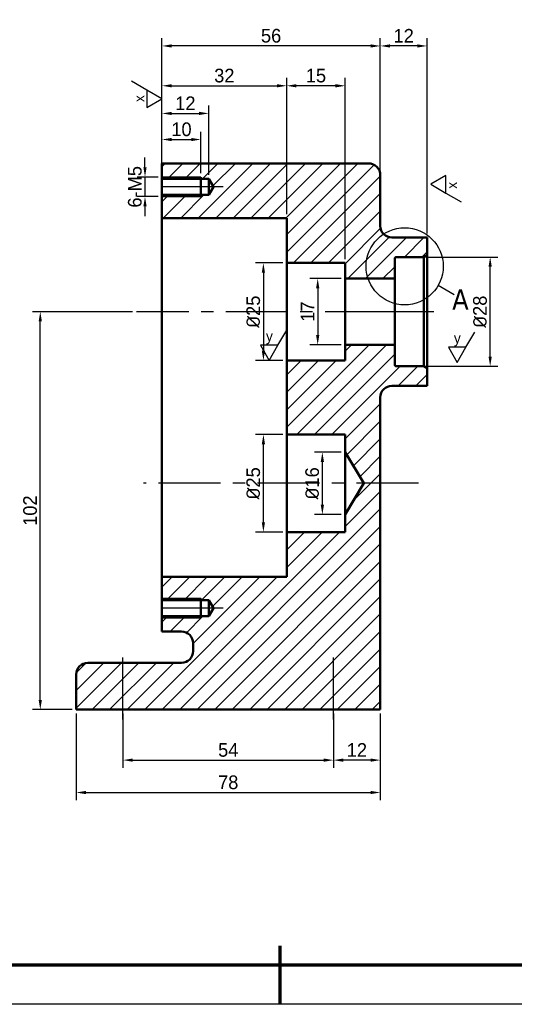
# Model space of a CAD drawing. Header units: millimetres. Extents: x 0 to 420, y 0 to 404.
# Tile 1 of 2: x 147 to 273, y 0 to 252. Entities that reach past the tile are written whole.
import ezdxf

# ---------------------------------------------------------------- set-up
doc = ezdxf.new("R2010")
doc.units = ezdxf.units.MM
doc.header["$LTSCALE"] = 0.5
doc.linetypes.add('CENTER', pattern=[50.800000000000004, 31.75, -6.35, 6.35, -6.35])
for name, color, linetype, lineweight in [('문자', 2, 'Continuous', 35), ('외형', 3, 'Continuous', 50), ('윤곽', 5, 'Continuous', 70)]:
    doc.layers.add(name, color=color, linetype=linetype, lineweight=lineweight)
doc.layers.add('중심', color=1, linetype='CENTER')
doc.layers.add('치수', color=1, linetype='Continuous')
doc.styles.add('레이블 텍스트 (ISO)', font='tahoma.ttf')
doc.dimstyles.new('치수', dxfattribs={"dimtxt": 3.5, "dimasz": 2.5, "dimexe": 2, "dimexo": 1, "dimgap": 0.8, "dimtad": 1, "dimdsep": 46, "dimtxsty": 'Standard', "dimcen": 2.5, "dimclrd": 256, "dimclre": 256, "dimclrt": 2, "dimadec": 0, "dimazin": 2, "dimtfac": 1, "dimtix": 1, "dimtmove": 0, "dimatfit": 3, "dimfxl": 1, "dimlwe": -1, "dimarcsym": 0})

# ---------------------------------------------------------------- blocks, each defined once
blk = doc.blocks.new('*D16')
at = {"layer": 'Defpoints', "color": 0, "transparency": 16777216}
for p in [(38.73572203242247, 75.54339977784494), (158.7357220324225, 75.54339977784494), (158.7357220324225, 50.14903973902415)]:
    blk.add_point(p, dxfattribs=at)
at = {"layer": '치수', "transparency": 16777216}
blk.add_line((38.73572203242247, 74.54339977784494), (38.73572203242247, 48.14903973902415), dxfattribs=at)
at = {"layer": '치수', "lineweight": -2, "transparency": 16777216}
blk.add_line((41.23572203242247, 50.14903973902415), (101.7696668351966, 50.14903973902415), dxfattribs=at)
at = {"layer": '치수', "transparency": 16777216}
blk.add_solid([(41.23572203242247, 50.56570640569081), (41.23572203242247, 49.73237307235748), (38.73572203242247, 50.14903973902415)], dxfattribs=at)
at = {"layer": '치수', "color": 2, "transparency": 16777216, "insert": (97.33917415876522, 52.74797449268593), "char_height": 3.5, "attachment_point": 5}
blk.add_mtext('120', dxfattribs=at)
blk = doc.blocks.new('*D17')
at = {"layer": 'Defpoints', "color": 0, "transparency": 16777216}
for p in [(173.0361576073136, 75.54339977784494), (227.0361576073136, 75.54339977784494), (227.0361576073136, 62.59212822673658)]:
    blk.add_point(p, dxfattribs=at)
at = {"layer": '치수', "transparency": 16777216}
for p, q in [((173.0361576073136, 74.54339977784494), (173.0361576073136, 60.59212822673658)), ((227.0361576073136, 74.54339977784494), (227.0361576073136, 60.59212822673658))]:
    blk.add_line(p, q, dxfattribs=at)
at = {"layer": '치수', "lineweight": -2, "transparency": 16777216}
blk.add_line((175.5361576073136, 62.59212822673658), (224.5361576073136, 62.59212822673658), dxfattribs=at)
at = {"layer": '치수', "transparency": 16777216}
for points in [[(175.5361576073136, 63.00879489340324), (175.5361576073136, 62.17546156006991), (173.0361576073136, 62.59212822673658)], [(224.5361576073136, 63.00879489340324), (224.5361576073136, 62.17546156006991), (227.0361576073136, 62.59212822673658)]]:
    blk.add_solid(points, dxfattribs=at)
at = {"layer": '치수', "color": 2, "transparency": 16777216, "insert": (200.0361576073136, 65.18873275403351), "char_height": 3.5, "attachment_point": 5}
blk.add_mtext('54', dxfattribs=at)
blk = doc.blocks.new('*D18')
at = {"layer": 'Defpoints', "color": 0, "transparency": 16777216}
for p in [(227.0361576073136, 75.54339977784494), (239.0361576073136, 75.54339977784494), (227.0361576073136, 62.59212822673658)]:
    blk.add_point(p, dxfattribs=at)
at = {"layer": '치수', "transparency": 16777216}
for p, q in [((227.0361576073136, 74.54339977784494), (227.0361576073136, 60.59212822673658)), ((239.0361576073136, 74.54339977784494), (239.0361576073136, 60.59212822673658))]:
    blk.add_line(p, q, dxfattribs=at)
at = {"layer": '치수', "lineweight": -2, "transparency": 16777216}
blk.add_line((236.5361576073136, 62.59212822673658), (229.5361576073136, 62.59212822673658), dxfattribs=at)
at = {"layer": '치수', "transparency": 16777216}
for points in [[(229.5361576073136, 63.00879489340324), (229.5361576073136, 62.17546156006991), (227.0361576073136, 62.59212822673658)], [(236.5361576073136, 63.00879489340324), (236.5361576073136, 62.17546156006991), (239.0361576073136, 62.59212822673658)]]:
    blk.add_solid(points, dxfattribs=at)
at = {"layer": '치수', "color": 2, "transparency": 16777216, "insert": (233.0361576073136, 65.19106298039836), "char_height": 3.5, "attachment_point": 5}
blk.add_mtext('12', dxfattribs=at)
blk = doc.blocks.new('*D19')
at = {"layer": 'Defpoints', "color": 0, "transparency": 16777216}
for p in [(161.0361576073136, 75.54339977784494), (239.0361576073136, 75.54339977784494), (239.0361576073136, 54.28800138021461)]:
    blk.add_point(p, dxfattribs=at)
at = {"layer": '치수', "transparency": 16777216}
for p, q in [((161.0361576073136, 74.54339977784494), (161.0361576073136, 52.28800138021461)), ((239.0361576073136, 74.54339977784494), (239.0361576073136, 52.28800138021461))]:
    blk.add_line(p, q, dxfattribs=at)
at = {"layer": '치수', "lineweight": -2, "transparency": 16777216}
blk.add_line((163.5361576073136, 54.28800138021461), (236.5361576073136, 54.28800138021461), dxfattribs=at)
at = {"layer": '치수', "transparency": 16777216}
for points in [[(163.5361576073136, 54.70466804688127), (163.5361576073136, 53.87133471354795), (161.0361576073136, 54.28800138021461)], [(236.5361576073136, 54.70466804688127), (236.5361576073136, 53.87133471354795), (239.0361576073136, 54.28800138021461)]]:
    blk.add_solid(points, dxfattribs=at)
at = {"layer": '치수', "color": 2, "transparency": 16777216, "insert": (200.0361576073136, 56.88460590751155), "char_height": 3.5, "attachment_point": 5}
blk.add_mtext('78', dxfattribs=at)
blk = doc.blocks.new('*D27')
at = {"layer": 'Defpoints', "color": 0, "transparency": 16777216}
for p in [(239.0361576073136, 245.6600618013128), (239.0361576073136, 212.5433997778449), (251.0361576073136, 196.543399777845)]:
    blk.add_point(p, dxfattribs=at)
at = {"layer": '치수', "transparency": 16777216}
for p, q in [((239.0361576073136, 213.5433997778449), (239.0361576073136, 247.6600618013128)), ((251.0361576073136, 197.543399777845), (251.0361576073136, 247.6600618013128))]:
    blk.add_line(p, q, dxfattribs=at)
at = {"layer": '치수', "lineweight": -2, "transparency": 16777216}
blk.add_line((248.5361576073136, 245.6600618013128), (241.5361576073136, 245.6600618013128), dxfattribs=at)
at = {"layer": '치수', "transparency": 16777216}
for points in [[(241.5361576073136, 246.0767284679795), (241.5361576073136, 245.2433951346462), (239.0361576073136, 245.6600618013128)], [(248.5361576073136, 246.0767284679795), (248.5361576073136, 245.2433951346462), (251.0361576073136, 245.6600618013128)]]:
    blk.add_solid(points, dxfattribs=at)
at = {"layer": '치수', "color": 2, "transparency": 16777216, "insert": (245.0361576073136, 248.2589965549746), "char_height": 3.5, "attachment_point": 5}
blk.add_mtext('12', dxfattribs=at)
blk = doc.blocks.new('*D28')
at = {"layer": 'Defpoints', "color": 0, "transparency": 16777216}
for p in [(183.0361576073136, 245.6600618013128), (183.0361576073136, 215.5433997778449), (239.0361576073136, 212.5433997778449)]:
    blk.add_point(p, dxfattribs=at)
at = {"layer": '치수', "transparency": 16777216}
for p, q in [((183.0361576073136, 216.5433997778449), (183.0361576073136, 247.6600618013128)), ((239.0361576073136, 213.5433997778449), (239.0361576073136, 247.6600618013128))]:
    blk.add_line(p, q, dxfattribs=at)
at = {"layer": '치수', "lineweight": -2, "transparency": 16777216}
blk.add_line((236.5361576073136, 245.6600618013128), (185.5361576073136, 245.6600618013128), dxfattribs=at)
at = {"layer": '치수', "transparency": 16777216}
for points in [[(185.5361576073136, 246.0767284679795), (185.5361576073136, 245.2433951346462), (183.0361576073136, 245.6600618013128)], [(236.5361576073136, 246.0767284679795), (236.5361576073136, 245.2433951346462), (239.0361576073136, 245.6600618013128)]]:
    blk.add_solid(points, dxfattribs=at)
at = {"layer": '치수', "color": 2, "transparency": 16777216, "insert": (211.0361576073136, 248.2543361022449), "char_height": 3.5, "attachment_point": 5}
blk.add_mtext('56', dxfattribs=at)
blk = doc.blocks.new('*D29')
at = {"layer": 'Defpoints', "color": 0, "transparency": 16777216}
for p in [(193.0361576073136, 221.6709989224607), (193.0361576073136, 212.043399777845), (183.0361576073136, 211.6103997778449)]:
    blk.add_point(p, dxfattribs=at)
at = {"layer": '치수', "transparency": 16777216}
for p, q in [((183.0361576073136, 212.6103997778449), (183.0361576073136, 223.6709989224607)), ((193.0361576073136, 213.043399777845), (193.0361576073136, 223.6709989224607))]:
    blk.add_line(p, q, dxfattribs=at)
at = {"layer": '치수', "lineweight": -2, "transparency": 16777216}
blk.add_line((185.5361576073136, 221.6709989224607), (190.5361576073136, 221.6709989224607), dxfattribs=at)
at = {"layer": '치수', "transparency": 16777216}
for points in [[(185.5361576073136, 222.0876655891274), (185.5361576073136, 221.2543322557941), (183.0361576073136, 221.6709989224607)], [(190.5361576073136, 222.0876655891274), (190.5361576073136, 221.2543322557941), (193.0361576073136, 221.6709989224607)]]:
    blk.add_solid(points, dxfattribs=at)
at = {"layer": '치수', "color": 2, "transparency": 16777216, "insert": (188.0361576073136, 224.2699336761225), "char_height": 3.5, "attachment_point": 5}
blk.add_mtext('10', dxfattribs=at)
blk = doc.blocks.new('*D30')
at = {"layer": 'Defpoints', "color": 0, "transparency": 16777216}
for p in [(195.0361576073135, 228.3591939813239), (183.0361576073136, 211.6103997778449), (195.0361576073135, 211.6103997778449)]:
    blk.add_point(p, dxfattribs=at)
at = {"layer": '치수', "transparency": 16777216}
for p, q in [((183.0361576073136, 212.6103997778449), (183.0361576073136, 230.3591939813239)), ((195.0361576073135, 212.6103997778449), (195.0361576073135, 230.3591939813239))]:
    blk.add_line(p, q, dxfattribs=at)
at = {"layer": '치수', "lineweight": -2, "transparency": 16777216}
blk.add_line((185.5361576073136, 228.3591939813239), (192.5361576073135, 228.3591939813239), dxfattribs=at)
at = {"layer": '치수', "transparency": 16777216}
for points in [[(185.5361576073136, 228.7758606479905), (185.5361576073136, 227.9425273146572), (183.0361576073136, 228.3591939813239)], [(192.5361576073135, 228.7758606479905), (192.5361576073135, 227.9425273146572), (195.0361576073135, 228.3591939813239)]]:
    blk.add_solid(points, dxfattribs=at)
at = {"layer": '치수', "color": 2, "transparency": 16777216, "insert": (189.0361576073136, 230.9581287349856), "char_height": 3.5, "attachment_point": 5}
blk.add_mtext('12', dxfattribs=at)
blk = doc.blocks.new('*D31')
at = {"layer": 'Defpoints', "color": 0, "transparency": 16777216}
for p in [(183.0361576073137, 212.0433997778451), (178.6839938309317, 207.0433997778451), (183.0361576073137, 207.0433997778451)]:
    blk.add_point(p, dxfattribs=at)
at = {"layer": '치수', "lineweight": -2, "transparency": 16777216}
for p, q in [((178.6839938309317, 214.5433997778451), (178.6839938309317, 217.0433997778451)), ((178.6839938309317, 212.0433997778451), (178.6839938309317, 207.0433997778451)), ((178.6839938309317, 204.5433997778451), (178.6839938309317, 202.0433997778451))]:
    blk.add_line(p, q, dxfattribs=at)
at = {"layer": '치수', "transparency": 16777216}
for p, q in [((182.0361576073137, 212.0433997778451), (176.6839938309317, 212.0433997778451)), ((182.0361576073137, 207.0433997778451), (176.6839938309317, 207.0433997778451))]:
    blk.add_line(p, q, dxfattribs=at)
for points in [[(178.267327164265, 214.5433997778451), (179.1006604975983, 214.5433997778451), (178.6839938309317, 212.0433997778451)], [(178.267327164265, 204.5433997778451), (179.1006604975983, 204.5433997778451), (178.6839938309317, 207.0433997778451)]]:
    blk.add_solid(points, dxfattribs=at)
at = {"layer": '치수', "color": 2, "transparency": 16777216, "insert": (176.0873893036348, 209.543399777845), "char_height": 3.5, "attachment_point": 5, "rotation": 90}
blk.add_mtext('6-M5', dxfattribs=at)
blk = doc.blocks.new('*D32')
at = {"layer": 'Defpoints', "color": 0, "transparency": 16777216}
for p in [(215.0361576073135, 235.4461139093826), (183.0361576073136, 201.5433997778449), (215.0361576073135, 201.5433997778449)]:
    blk.add_point(p, dxfattribs=at)
at = {"layer": '치수', "transparency": 16777216}
for p, q in [((183.0361576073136, 202.5433997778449), (183.0361576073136, 237.4461139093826)), ((215.0361576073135, 202.5433997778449), (215.0361576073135, 237.4461139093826))]:
    blk.add_line(p, q, dxfattribs=at)
at = {"layer": '치수', "lineweight": -2, "transparency": 16777216}
blk.add_line((185.5361576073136, 235.4461139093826), (212.5361576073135, 235.4461139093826), dxfattribs=at)
at = {"layer": '치수', "transparency": 16777216}
for points in [[(185.5361576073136, 235.8627805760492), (185.5361576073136, 235.0294472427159), (183.0361576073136, 235.4461139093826)], [(212.5361576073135, 235.8627805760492), (212.5361576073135, 235.0294472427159), (215.0361576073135, 235.4461139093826)]]:
    blk.add_solid(points, dxfattribs=at)
at = {"layer": '치수', "color": 2, "transparency": 16777216, "insert": (199.0361576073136, 238.0403882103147), "char_height": 3.5, "attachment_point": 5}
blk.add_mtext('32', dxfattribs=at)
blk = doc.blocks.new('*D33')
at = {"layer": 'Defpoints', "color": 0, "transparency": 16777216}
for p in [(215.0361576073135, 235.4461139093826), (215.0361576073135, 201.5433997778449), (230.0361576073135, 190.0433997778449)]:
    blk.add_point(p, dxfattribs=at)
at = {"layer": '치수', "transparency": 16777216}
for p, q in [((215.0361576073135, 202.5433997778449), (215.0361576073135, 237.4461139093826)), ((230.0361576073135, 191.0433997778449), (230.0361576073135, 237.4461139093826))]:
    blk.add_line(p, q, dxfattribs=at)
at = {"layer": '치수', "lineweight": -2, "transparency": 16777216}
blk.add_line((227.5361576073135, 235.4461139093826), (217.5361576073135, 235.4461139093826), dxfattribs=at)
at = {"layer": '치수', "transparency": 16777216}
for points in [[(217.5361576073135, 235.8627805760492), (217.5361576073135, 235.0294472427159), (215.0361576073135, 235.4461139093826)], [(227.5361576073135, 235.8627805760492), (227.5361576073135, 235.0294472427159), (230.0361576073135, 235.4461139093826)]]:
    blk.add_solid(points, dxfattribs=at)
at = {"layer": '치수', "color": 2, "transparency": 16777216, "insert": (222.5361576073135, 238.0450486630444), "char_height": 3.5, "attachment_point": 5}
blk.add_mtext('15', dxfattribs=at)
blk = doc.blocks.new('*D34')
at = {"layer": 'Defpoints', "color": 0, "transparency": 16777216}
for p in [(215.0361576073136, 190.043399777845), (209.057399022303, 165.043399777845), (215.0361576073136, 165.043399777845)]:
    blk.add_point(p, dxfattribs=at)
at = {"layer": '치수', "transparency": 16777216}
for p, q in [((214.0361576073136, 190.043399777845), (207.057399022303, 190.043399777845)), ((214.0361576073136, 165.043399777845), (207.057399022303, 165.043399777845))]:
    blk.add_line(p, q, dxfattribs=at)
at = {"layer": '치수', "lineweight": -2, "transparency": 16777216}
blk.add_line((209.057399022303, 187.543399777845), (209.057399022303, 167.543399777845), dxfattribs=at)
at = {"layer": '치수', "transparency": 16777216}
for points in [[(208.6407323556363, 187.543399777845), (209.4740656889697, 187.543399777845), (209.057399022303, 190.043399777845)], [(208.6407323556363, 167.543399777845), (209.4740656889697, 167.543399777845), (209.057399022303, 165.043399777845)]]:
    blk.add_solid(points, dxfattribs=at)
at = {"layer": '치수', "color": 2, "transparency": 16777216, "insert": (206.4631247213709, 177.5433997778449), "char_height": 3.5, "attachment_point": 5, "rotation": 90}
blk.add_mtext('{\\fISOCPEUR|b0|i0|c0|p34;%%C}25', dxfattribs=at)
blk = doc.blocks.new('*D35')
at = {"layer": 'Defpoints', "color": 0, "transparency": 16777216}
for p in [(209.0573990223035, 146.043399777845), (215.0361576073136, 146.043399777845), (215.0361576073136, 121.043399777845)]:
    blk.add_point(p, dxfattribs=at)
at = {"layer": '치수', "transparency": 16777216}
for p, q in [((214.0361576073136, 146.043399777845), (207.0573990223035, 146.043399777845)), ((214.0361576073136, 121.043399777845), (207.0573990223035, 121.043399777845))]:
    blk.add_line(p, q, dxfattribs=at)
at = {"layer": '치수', "lineweight": -2, "transparency": 16777216}
blk.add_line((209.0573990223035, 123.543399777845), (209.0573990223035, 143.543399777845), dxfattribs=at)
at = {"layer": '치수', "transparency": 16777216}
for points in [[(208.6407323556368, 143.543399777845), (209.4740656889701, 143.543399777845), (209.0573990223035, 146.043399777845)], [(208.6407323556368, 123.543399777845), (209.4740656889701, 123.543399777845), (209.0573990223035, 121.043399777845)]]:
    blk.add_solid(points, dxfattribs=at)
at = {"layer": '치수', "color": 2, "transparency": 16777216, "insert": (206.4631247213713, 133.5433997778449), "char_height": 3.5, "attachment_point": 5, "rotation": 90}
blk.add_mtext('{\\fISOCPEUR|b0|i0|c0|p34;%%C}25', dxfattribs=at)
blk = doc.blocks.new('*D36')
at = {"layer": 'Defpoints', "color": 0, "transparency": 16777216}
for p in [(224.179251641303, 141.543399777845), (230.0361576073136, 141.543399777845), (230.0361576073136, 125.543399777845)]:
    blk.add_point(p, dxfattribs=at)
at = {"layer": '치수', "transparency": 16777216}
for p, q in [((229.0361576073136, 141.543399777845), (222.179251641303, 141.543399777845)), ((229.0361576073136, 125.543399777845), (222.179251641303, 125.543399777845))]:
    blk.add_line(p, q, dxfattribs=at)
at = {"layer": '치수', "lineweight": -2, "transparency": 16777216}
blk.add_line((224.179251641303, 128.043399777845), (224.179251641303, 139.043399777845), dxfattribs=at)
at = {"layer": '치수', "transparency": 16777216}
for points in [[(223.7625849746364, 139.043399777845), (224.5959183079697, 139.043399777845), (224.179251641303, 141.543399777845)], [(223.7625849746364, 128.043399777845), (224.5959183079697, 128.043399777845), (224.179251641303, 125.543399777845)]]:
    blk.add_solid(points, dxfattribs=at)
at = {"layer": '치수', "color": 2, "transparency": 16777216, "insert": (221.5803168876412, 133.5433997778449), "char_height": 3.5, "attachment_point": 5, "rotation": 90}
blk.add_mtext('{\\fISOCPEUR|b0|i0|c0|p34;%%C}16', dxfattribs=at)
blk = doc.blocks.new('*D37')
at = {"layer": 'Defpoints', "color": 0, "transparency": 16777216}
for p in [(230.0361576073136, 186.043399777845), (222.9897550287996, 169.043399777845), (230.0361576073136, 169.043399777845)]:
    blk.add_point(p, dxfattribs=at)
at = {"layer": '치수', "transparency": 16777216}
for p, q in [((229.0361576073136, 186.043399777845), (220.9897550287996, 186.043399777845)), ((229.0361576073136, 169.043399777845), (220.9897550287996, 169.043399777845))]:
    blk.add_line(p, q, dxfattribs=at)
at = {"layer": '치수', "lineweight": -2, "transparency": 16777216}
blk.add_line((222.9897550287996, 183.543399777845), (222.9897550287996, 171.543399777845), dxfattribs=at)
at = {"layer": '치수', "transparency": 16777216}
for points in [[(222.5730883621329, 183.543399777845), (223.4064216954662, 183.543399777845), (222.9897550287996, 186.043399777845)], [(222.5730883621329, 171.543399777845), (223.4064216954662, 171.543399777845), (222.9897550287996, 169.043399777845)]]:
    blk.add_solid(points, dxfattribs=at)
at = {"layer": '치수', "color": 2, "transparency": 16777216, "insert": (220.3908202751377, 177.5433997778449), "char_height": 3.5, "attachment_point": 5, "rotation": 90}
blk.add_mtext('17', dxfattribs=at)
blk = doc.blocks.new('*D38')
at = {"layer": 'Defpoints', "color": 0, "transparency": 16777216}
for p in [(250.2361576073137, 191.543399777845), (267.2201771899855, 191.543399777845), (250.2361576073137, 163.543399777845)]:
    blk.add_point(p, dxfattribs=at)
at = {"layer": '치수', "transparency": 16777216}
for p, q in [((251.2361576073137, 191.543399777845), (269.2201771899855, 191.543399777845)), ((251.2361576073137, 163.543399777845), (269.2201771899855, 163.543399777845))]:
    blk.add_line(p, q, dxfattribs=at)
at = {"layer": '치수', "lineweight": -2, "transparency": 16777216}
blk.add_line((267.2201771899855, 166.043399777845), (267.2201771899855, 189.043399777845), dxfattribs=at)
at = {"layer": '치수', "transparency": 16777216}
for points in [[(266.8035105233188, 189.043399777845), (267.6368438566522, 189.043399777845), (267.2201771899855, 191.543399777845)], [(266.8035105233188, 166.043399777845), (267.6368438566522, 166.043399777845), (267.2201771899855, 163.543399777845)]]:
    blk.add_solid(points, dxfattribs=at)
at = {"layer": '치수', "color": 2, "transparency": 16777216, "insert": (264.6259028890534, 177.5433997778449), "char_height": 3.5, "attachment_point": 5, "rotation": 90}
blk.add_mtext('{\\fISOCPEUR|b0|i0|c0|p34;%%C}28', dxfattribs=at)
blk = doc.blocks.new('*D42')
at = {"layer": 'Defpoints', "color": 0, "transparency": 16777216}
for p in [(151.8254104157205, 177.543399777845), (176.4835186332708, 177.543399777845), (161.0361576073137, 75.54339977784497)]:
    blk.add_point(p, dxfattribs=at)
at = {"layer": '치수', "transparency": 16777216}
for p, q in [((175.4835186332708, 177.543399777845), (149.8254104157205, 177.543399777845)), ((160.0361576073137, 75.54339977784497), (149.8254104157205, 75.54339977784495))]:
    blk.add_line(p, q, dxfattribs=at)
at = {"layer": '치수', "lineweight": -2, "transparency": 16777216}
blk.add_line((151.8254104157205, 78.04339977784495), (151.8254104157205, 175.043399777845), dxfattribs=at)
at = {"layer": '치수', "transparency": 16777216}
for points in [[(151.4087437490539, 175.043399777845), (152.2420770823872, 175.043399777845), (151.8254104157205, 177.543399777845)], [(151.4087437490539, 78.04339977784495), (152.2420770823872, 78.04339977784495), (151.8254104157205, 75.54339977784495)]]:
    blk.add_solid(points, dxfattribs=at)
at = {"layer": '치수', "color": 2, "transparency": 16777216, "insert": (149.2264756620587, 126.5433997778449), "char_height": 3.5, "attachment_point": 5, "rotation": 90}
blk.add_mtext('102', dxfattribs=at)

msp = doc.modelspace()

# ---------------------------------------------------------------- hatches: boundary and pattern name
at = {"layer": '치수'}
h = msp.add_hatch(dxfattribs=at)
h.set_pattern_fill('ANSI31', color=256, scale=25.4, style=0)
h.set_pattern_definition([(45, (-33.84894288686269, -2.20493191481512), (-2.245064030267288, 2.245064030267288), [])])
edge = h.paths.add_edge_path()
edge.add_line((215.0361576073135, 109.543399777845), (183.0361576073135, 109.543399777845))
edge.add_line((183.0361576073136, 109.543399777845), (183.0361576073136, 103.6103997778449))
edge.add_line((183.0361576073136, 103.6103997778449), (195.0361576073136, 103.6103997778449))
edge.add_line((195.0361576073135, 103.6103997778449), (196.2781365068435, 101.543399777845))
edge.add_line((196.2781365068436, 101.5433997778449), (195.0361576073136, 99.47639977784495))
edge.add_line((195.0361576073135, 99.47639977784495), (183.0361576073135, 99.47639977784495))
edge.add_line((183.0361576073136, 99.47639977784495), (183.0361576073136, 95.54339977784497))
edge.add_line((183.0361576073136, 95.54339977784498), (188.0361576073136, 95.54339977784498))
edge.add_ellipse((188.0361576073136, 92.54339977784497), major_axis=(-1.221245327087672e-14, 2.999999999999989), ratio=1, start_angle=269.9999999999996, end_angle=360, ccw=False)
edge.add_line((191.0361576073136, 92.54339977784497), (191.0361576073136, 90.54339977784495))
edge.add_ellipse((188.0361576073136, 90.54339977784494), major_axis=(2.999999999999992, 1.000606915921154e-32), ratio=1, start_angle=269.9999999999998, end_angle=360, ccw=False)
edge.add_line((188.0361576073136, 87.54339977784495), (164.0361576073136, 87.54339977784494))
edge.add_ellipse((164.0361576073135, 84.54339977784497), major_axis=(1.332267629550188e-14, 2.999999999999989), ratio=1, start_angle=0, end_angle=90.0000000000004)
edge.add_line((161.0361576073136, 84.54339977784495), (161.0361576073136, 75.54339977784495))
edge.add_line((161.0361576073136, 75.54339977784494), (239.0361576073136, 75.54339977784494))
edge.add_line((239.0361576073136, 75.54339977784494), (239.0361576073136, 155.5433997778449))
edge.add_ellipse((242.0361576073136, 155.5433997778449), major_axis=(-2.999999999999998, -9.065481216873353e-15), ratio=1, start_angle=269.99999999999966, end_angle=359.99999999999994, ccw=False)
edge.add_line((242.0361576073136, 158.543399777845), (251.0361576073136, 158.543399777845))
edge.add_line((251.0361576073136, 158.543399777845), (251.0361576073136, 163.0815195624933))
edge.add_line((251.0361576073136, 163.0815195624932), (250.2361576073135, 163.5433997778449))
edge.add_line((250.2361576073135, 163.543399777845), (243.2361576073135, 163.543399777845))
edge.add_ellipse((243.2361576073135, 164.0433997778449), major_axis=(0, -0.5000000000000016), ratio=1, start_angle=270.0000000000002, end_angle=360, ccw=False)
edge.add_line((242.7361576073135, 164.0433997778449), (242.7361576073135, 169.0433997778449))
edge.add_line((242.7361576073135, 169.0433997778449), (230.0361576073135, 169.0433997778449))
edge.add_line((230.0361576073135, 169.0433997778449), (230.0361576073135, 165.0433997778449))
edge.add_line((230.0361576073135, 165.0433997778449), (215.0361576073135, 165.0433997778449))
edge.add_line((215.0361576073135, 165.0433997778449), (215.0361576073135, 146.0433997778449))
edge.add_line((215.0361576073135, 146.043399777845), (230.0361576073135, 146.043399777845))
edge.add_line((230.0361576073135, 146.043399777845), (230.0361576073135, 141.543399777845))
edge.add_line((230.0361576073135, 141.5433997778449), (234.843042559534, 133.5433997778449))
edge.add_line((234.8430425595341, 133.543399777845), (230.0361576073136, 125.543399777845))
edge.add_line((230.0361576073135, 125.5433997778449), (230.0361576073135, 121.0433997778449))
edge.add_line((230.0361576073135, 121.043399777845), (215.0361576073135, 121.043399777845))
edge.add_line((215.0361576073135, 121.043399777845), (215.0361576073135, 109.543399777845))
edge = h.paths.add_edge_path()
edge.add_line((183.0361576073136, 201.5433997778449), (215.0361576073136, 201.5433997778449))
edge.add_line((215.0361576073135, 201.5433997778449), (215.0361576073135, 190.0433997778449))
edge.add_line((215.0361576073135, 190.0433997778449), (230.0361576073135, 190.0433997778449))
edge.add_line((230.0361576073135, 190.0433997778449), (230.0361576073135, 186.0433997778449))
edge.add_line((230.0361576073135, 186.043399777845), (242.7361576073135, 186.043399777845))
edge.add_line((242.7361576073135, 186.043399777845), (242.7361576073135, 191.043399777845))
edge.add_ellipse((243.2361576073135, 191.043399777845), major_axis=(-0.4999999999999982, 0), ratio=1, start_angle=270, end_angle=360, ccw=False)
edge.add_line((243.2361576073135, 191.5433997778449), (250.2361576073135, 191.5433997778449))
edge.add_line((250.2361576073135, 191.5433997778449), (251.0361576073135, 192.0052799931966))
edge.add_line((251.0361576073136, 192.0052799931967), (251.0361576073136, 196.543399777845))
edge.add_line((251.0361576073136, 196.543399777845), (242.0361576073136, 196.543399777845))
edge.add_ellipse((242.0361576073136, 199.543399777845), major_axis=(0, -2.999999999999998), ratio=1, start_angle=270, end_angle=360, ccw=False)
edge.add_line((239.0361576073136, 199.543399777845), (239.0361576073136, 212.543399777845))
edge.add_ellipse((236.0361576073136, 212.5433997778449), major_axis=(2.999999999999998, -8.189692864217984e-47), ratio=1, start_angle=1.564116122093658e-45, end_angle=90)
edge.add_line((236.0361576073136, 215.5433997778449), (183.0361576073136, 215.5433997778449))
edge.add_line((183.0361576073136, 215.5433997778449), (183.0361576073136, 211.6103997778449))
edge.add_line((183.0361576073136, 211.6103997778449), (195.0361576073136, 211.6103997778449))
edge.add_line((195.0361576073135, 211.6103997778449), (196.2781365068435, 209.5433997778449))
edge.add_line((196.2781365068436, 209.543399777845), (195.0361576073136, 207.476399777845))
edge.add_line((195.0361576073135, 207.476399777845), (183.0361576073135, 207.476399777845))
edge.add_line((183.0361576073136, 207.476399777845), (183.0361576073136, 201.5433997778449))

# ---------------------------------------------------------------- linework, layer by layer
at = {"layer": 'Defpoints'}
msp.add_lwpolyline([(0, 0), (0, 297), (420, 297), (420, 0), (0, 0)], close=True, dxfattribs=at)
at = {"layer": '외형'}
for p, q in [((236.0361576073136, 215.5433997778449), (183.0361576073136, 215.5433997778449)), ((183.0361576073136, 215.5433997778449), (183.0361576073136, 211.6103997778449)), ((193.0361576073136, 212.043399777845), (193.0361576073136, 207.043399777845)), ((239.0361576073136, 199.543399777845), (239.0361576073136, 212.5433997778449)), ((183.0361576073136, 211.6103997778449), (195.0361576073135, 211.6103997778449)), ((183.0361576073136, 207.476399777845), (183.0361576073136, 211.6103997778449)), ((195.0361576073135, 211.6103997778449), (196.2781365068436, 209.543399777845)), ((195.0361576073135, 211.6103997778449), (195.0361576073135, 207.476399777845)), ((196.2781365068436, 209.543399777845), (195.0361576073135, 207.476399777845)), ((195.0361576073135, 207.476399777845), (183.0361576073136, 207.476399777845)), ((183.0361576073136, 207.476399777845), (183.0361576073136, 201.5433997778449)), ((183.0361576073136, 201.5433997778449), (215.0361576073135, 201.5433997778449)), ((183.0361576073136, 177.5433997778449), (183.0361576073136, 201.5433997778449)), ((215.0361576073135, 201.5433997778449), (215.0361576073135, 190.0433997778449)), ((251.0361576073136, 196.543399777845), (242.0361576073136, 196.543399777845)), ((251.0361576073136, 192.0052799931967), (251.0361576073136, 196.543399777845)), ((250.2361576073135, 191.5433997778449), (251.0361576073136, 192.0052799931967)), ((251.0361576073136, 163.0815195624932), (251.0361576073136, 192.0052799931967)), ((215.0361576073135, 190.0433997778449), (230.0361576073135, 190.0433997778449)), ((215.0361576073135, 165.0433997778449), (215.0361576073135, 190.0433997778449)), ((230.0361576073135, 190.0433997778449), (230.0361576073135, 186.043399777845)), ((242.7361576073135, 186.043399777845), (242.7361576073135, 191.043399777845)), ((243.2361576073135, 191.5433997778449), (250.2361576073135, 191.5433997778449)), ((250.2361576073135, 191.5433997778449), (250.2361576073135, 163.543399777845)), ((230.0361576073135, 186.043399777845), (242.7361576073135, 186.043399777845)), ((230.0361576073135, 169.0433997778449), (230.0361576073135, 186.043399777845)), ((242.7361576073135, 169.0433997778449), (242.7361576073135, 186.043399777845)), ((183.0361576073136, 133.543399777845), (183.0361576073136, 177.5433997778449)), ((242.7361576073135, 169.0433997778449), (230.0361576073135, 169.0433997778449)), ((230.0361576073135, 169.0433997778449), (230.0361576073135, 165.0433997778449)), ((242.7361576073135, 164.0433997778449), (242.7361576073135, 169.0433997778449)), ((230.0361576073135, 165.0433997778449), (215.0361576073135, 165.0433997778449)), ((215.0361576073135, 165.0433997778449), (215.0361576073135, 146.043399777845)), ((250.2361576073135, 163.543399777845), (243.2361576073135, 163.543399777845)), ((251.0361576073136, 163.0815195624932), (250.2361576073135, 163.543399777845)), ((251.0361576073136, 158.543399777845), (251.0361576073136, 163.0815195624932)), ((242.0361576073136, 158.543399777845), (251.0361576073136, 158.543399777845)), ((239.0361576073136, 75.54339977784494), (239.0361576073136, 155.5433997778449)), ((215.0361576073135, 146.043399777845), (230.0361576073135, 146.043399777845)), ((215.0361576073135, 121.043399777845), (215.0361576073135, 146.043399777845)), ((230.0361576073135, 146.043399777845), (230.0361576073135, 141.543399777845)), ((230.0361576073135, 141.543399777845), (234.8430425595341, 133.543399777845)), ((230.0361576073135, 125.5433997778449), (230.0361576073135, 141.543399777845)), ((183.0361576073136, 109.543399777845), (183.0361576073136, 133.543399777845)), ((234.8430425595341, 133.543399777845), (230.0361576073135, 125.5433997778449)), ((230.0361576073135, 125.5433997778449), (230.0361576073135, 121.043399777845)), ((230.0361576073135, 121.043399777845), (215.0361576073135, 121.043399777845)), ((215.0361576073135, 121.043399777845), (215.0361576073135, 109.543399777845)), ((215.0361576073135, 109.543399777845), (183.0361576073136, 109.543399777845)), ((183.0361576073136, 109.543399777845), (183.0361576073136, 103.6103997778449)), ((183.0361576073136, 103.6103997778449), (195.0361576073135, 103.6103997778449)), ((183.0361576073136, 99.47639977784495), (183.0361576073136, 103.6103997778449)), ((193.0361576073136, 104.0433997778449), (193.0361576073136, 99.04339977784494)), ((195.0361576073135, 103.6103997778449), (196.2781365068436, 101.5433997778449)), ((195.0361576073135, 103.6103997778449), (195.0361576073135, 99.47639977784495)), ((196.2781365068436, 101.5433997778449), (195.0361576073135, 99.47639977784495)), ((195.0361576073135, 99.47639977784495), (183.0361576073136, 99.47639977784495)), ((183.0361576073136, 99.47639977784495), (183.0361576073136, 95.54339977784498)), ((183.0361576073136, 95.54339977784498), (188.0361576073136, 95.54339977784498)), ((191.0361576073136, 92.54339977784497), (191.0361576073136, 90.54339977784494)), ((188.0361576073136, 87.54339977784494), (164.0361576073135, 87.54339977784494)), ((161.0361576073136, 84.54339977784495), (161.0361576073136, 75.54339977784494)), ((161.0361576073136, 75.54339977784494), (239.0361576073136, 75.54339977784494))]:
    msp.add_line(p, q, dxfattribs=at)
for centre, radius, start, end in [((236.0361576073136, 212.5433997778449), 2.999999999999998, 0, 90), ((242.0361576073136, 199.543399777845), 2.999999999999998, 180, 270), ((243.2361576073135, 191.043399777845), 0.4999999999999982, 90, 180), ((243.2361576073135, 164.043399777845), 0.5000000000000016, 180, 270), ((242.0361576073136, 155.5433997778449), 2.999999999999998, 90, 180), ((188.0361576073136, 92.54339977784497), 2.999999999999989, 0, 90), ((188.0361576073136, 90.54339977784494), 2.999999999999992, 270, 0), ((164.0361576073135, 84.54339977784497), 2.999999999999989, 90, 180)]:
    msp.add_arc(centre, radius, start, end, dxfattribs=at)
at = {"layer": '윤곽'}
msp.add_line((213.3604370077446, 0), (213.3604370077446, 15), dxfattribs=at)
msp.add_lwpolyline([(10, 10), (10, 287), (410.0000000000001, 287), (410, 10)], close=True, dxfattribs=at)
at = {"layer": '중심'}
for p, q in [((198.7781365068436, 209.543399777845), (180.5361576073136, 209.543399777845)), ((240.7361576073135, 177.5433997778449), (176.4835186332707, 177.5433997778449)), ((252.7361576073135, 177.5433997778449), (240.7361576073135, 177.5433997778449)), ((248.8367696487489, 133.543399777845), (178.3292647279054, 133.543399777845)), ((198.7781365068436, 101.5433997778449), (180.5361576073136, 101.5433997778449)), ((173.0361576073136, 73.04339977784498), (173.0361576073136, 90.04339977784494)), ((227.0361576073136, 73.04339977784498), (227.0361576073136, 90.04339977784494))]:
    msp.add_line(p, q, dxfattribs=at)
at = {"layer": '치수'}
for p, q in [((179.1390432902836, 234.3517307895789), (175.2419289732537, 236.6017307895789)), ((179.1390432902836, 234.3517307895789), (179.1390432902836, 229.8517307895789)), ((183.0361576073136, 232.1017307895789), (179.1390432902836, 234.3517307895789)), ((179.1390432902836, 229.8517307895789), (183.0361576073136, 232.1017307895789)), ((193.0361576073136, 212.043399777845), (183.0361576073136, 212.043399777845)), ((255.887409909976, 212.4392431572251), (251.990295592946, 210.1892431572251)), ((255.887409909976, 207.9392431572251), (255.887409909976, 212.4392431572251)), ((251.990295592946, 210.1892431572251), (255.887409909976, 207.9392431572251)), ((183.0361576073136, 207.043399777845), (193.0361576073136, 207.043399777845)), ((255.887409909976, 207.9392431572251), (259.784524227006, 205.6892431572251)), ((258.0200089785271, 181.8837235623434), (253.8652157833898, 184.2229996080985)), ((212.7967783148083, 168.940514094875), (215.0467783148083, 172.8376284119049)), ((261.0019273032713, 168.4133046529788), (263.2519273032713, 172.3104189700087)), ((212.7967783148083, 168.940514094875), (208.2967783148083, 168.940514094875)), ((208.2967783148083, 168.940514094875), (210.5467783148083, 165.043399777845)), ((210.5467783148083, 165.043399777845), (212.7967783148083, 168.940514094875)), ((261.0019273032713, 168.4133046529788), (256.5019273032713, 168.4133046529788)), ((256.5019273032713, 168.4133046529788), (258.7519273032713, 164.5161903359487)), ((258.7519273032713, 164.5161903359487), (261.0019273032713, 168.4133046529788)), ((193.0361576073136, 104.0433997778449), (183.0361576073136, 104.0433997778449)), ((183.0361576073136, 99.04339977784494), (193.0361576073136, 99.04339977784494))]:
    msp.add_line(p, q, dxfattribs=at)
msp.add_circle((245.2973189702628, 189.1739878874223), 9.895511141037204, dxfattribs=at)

# ---------------------------------------------------------------- texts
at = {"layer": '문자', "insert": (257.4754272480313, 178.0486870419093), "char_height": 5.249999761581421, "attachment_point": 7, "style": '레이블 텍스트 (ISO)'}
msp.add_mtext('A', dxfattribs=at)
at = {"layer": '치수', "char_height": 2.625, "attachment_point": 5, "rotation": 90}
for insert in [(177.2141948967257, 232.1543621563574), (257.4114939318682, 209.9255955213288)]:
    msp.add_mtext_dynamic_manual_height_columns('x', width=2.654125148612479, gutter_width=9.374999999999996, heights=[0], dxfattribs=dict(at, insert=insert))
at = {"layer": '치수', "char_height": 2.625, "attachment_point": 5}
for insert in [(210.5994096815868, 170.8653624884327), (258.8045586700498, 170.3381530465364)]:
    msp.add_mtext_dynamic_manual_height_columns('y', width=2.654125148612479, gutter_width=9.374999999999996, heights=[0], dxfattribs=dict(at, insert=insert))

# ---------------------------------------------------------------- dimensions: what is measured, and where the dimension line sits
at = {"layer": '치수'}
for base, p1, p2, picture, middle in [((183.0361576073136, 245.6600618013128), (239.0361576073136, 212.5433997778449), (183.0361576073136, 215.5433997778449), '*D28', (211.0361576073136, 248.2543361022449)), ((239.0361576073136, 245.6600618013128), (251.0361576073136, 196.543399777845), (239.0361576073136, 212.5433997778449), '*D27', (245.0361576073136, 248.2589965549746)), ((215.0361576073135, 235.4461139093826), (183.0361576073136, 201.5433997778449), (215.0361576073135, 201.5433997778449), '*D32', (199.0361576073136, 238.0403882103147)), ((215.0361576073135, 235.4461139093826), (230.0361576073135, 190.0433997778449), (215.0361576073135, 201.5433997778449), '*D33', (222.5361576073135, 238.0450486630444)), ((195.0361576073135, 228.3591939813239), (183.0361576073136, 211.6103997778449), (195.0361576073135, 211.6103997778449), '*D30', (189.0361576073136, 230.9581287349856)), ((193.0361576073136, 221.6709989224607), (183.0361576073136, 211.6103997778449), (193.0361576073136, 212.043399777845), '*D29', (188.0361576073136, 224.2699336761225)), ((239.0361576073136, 54.28800138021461), (161.0361576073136, 75.54339977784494), (239.0361576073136, 75.54339977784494), '*D19', (200.0361576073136, 56.88460590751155)), ((227.0361576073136, 62.59212822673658), (173.0361576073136, 75.54339977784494), (227.0361576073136, 75.54339977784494), '*D17', (200.0361576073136, 65.18873275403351)), ((227.0361576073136, 62.59212822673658), (239.0361576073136, 75.54339977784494), (227.0361576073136, 75.54339977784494), '*D18', (233.0361576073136, 65.19106298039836))]:
    dim = msp.add_linear_dim(base=base, p1=p1, p2=p2, dimstyle='치수', dxfattribs=at)
    dim.commit()
    dim.dimension.update_dxf_attribs({"geometry": picture, "text_midpoint": middle})
for base, p1, p2, text, picture, middle in [((178.6839938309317, 207.0433997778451), (183.0361576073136, 212.043399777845), (183.0361576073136, 207.043399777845), '6-M<>', '*D31', (176.0873893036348, 209.543399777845)), ((209.057399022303, 165.043399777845), (215.0361576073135, 190.0433997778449), (215.0361576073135, 165.0433997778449), '{\\fISOCPEUR|b0|i0|c0|p34;%%C}<>', '*D34', (206.4631247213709, 177.5433997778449)), ((267.2201771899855, 191.543399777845), (250.2361576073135, 163.543399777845), (250.2361576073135, 191.5433997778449), '{\\fISOCPEUR|b0|i0|c0|p34;%%C}<>', '*D38', (264.6259028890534, 177.5433997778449)), ((209.0573990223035, 146.043399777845), (215.0361576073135, 121.043399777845), (215.0361576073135, 146.043399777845), '{\\fISOCPEUR|b0|i0|c0|p34;%%C}<>', '*D35', (206.4631247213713, 133.5433997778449)), ((224.179251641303, 141.543399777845), (230.0361576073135, 125.5433997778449), (230.0361576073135, 141.543399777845), '{\\fISOCPEUR|b0|i0|c0|p34;%%C}<>', '*D36', (221.5803168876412, 133.5433997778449))]:
    dim = msp.add_linear_dim(base=base, p1=p1, p2=p2, angle=90, text=text, dimstyle='치수', dxfattribs=at)
    dim.commit()
    dim.dimension.update_dxf_attribs({"geometry": picture, "text_midpoint": middle})
for base, p1, p2, picture, middle in [((222.9897550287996, 169.043399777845), (230.0361576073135, 186.043399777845), (230.0361576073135, 169.0433997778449), '*D37', (220.3908202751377, 177.5433997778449)), ((151.8254104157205, 177.543399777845), (161.0361576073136, 75.54339977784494), (176.4835186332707, 177.5433997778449), '*D42', (149.2264756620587, 126.5433997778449))]:
    dim = msp.add_linear_dim(base=base, p1=p1, p2=p2, angle=90, dimstyle='치수', dxfattribs=at)
    dim.commit()
    dim.dimension.update_dxf_attribs({"geometry": picture, "text_midpoint": middle})
dim = msp.add_linear_dim(base=(158.7357220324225, 50.14903973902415), p1=(38.73572203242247, 75.54339977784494), p2=(158.7357220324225, 75.54339977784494), dimstyle='치수', override={"dimse2": 1, "dimsd2": 1}, dxfattribs=at)
dim.commit()
dim.dimension.update_dxf_attribs({"geometry": '*D16', "text_midpoint": (97.33917415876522, 50.14903973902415), "dimtype": 160})

doc.saveas('drawing.dxf')
